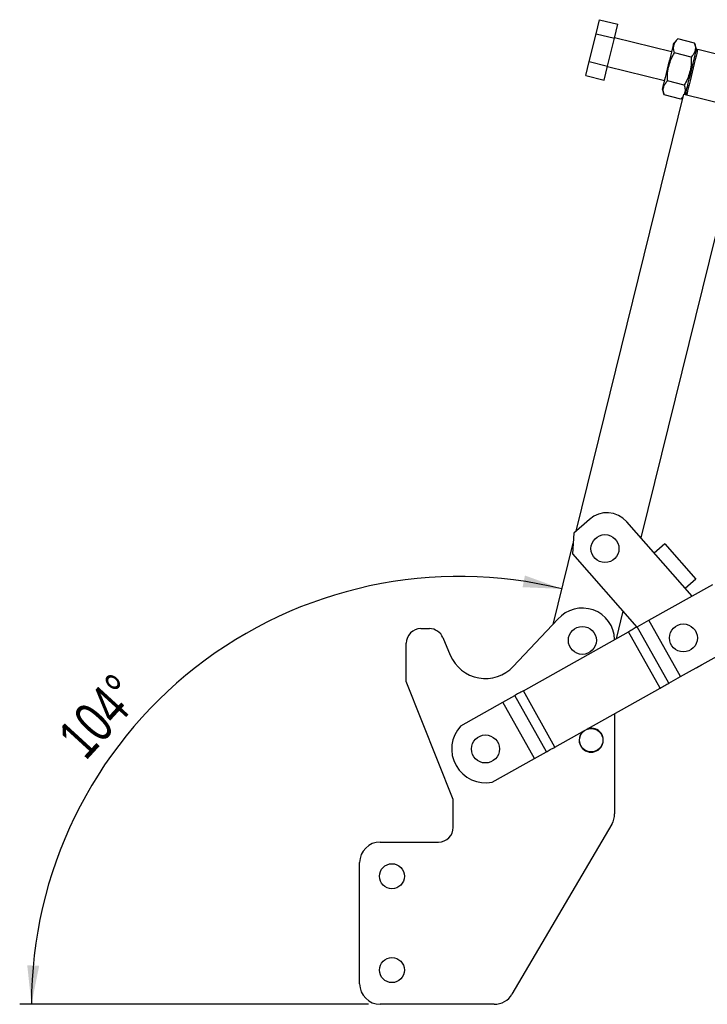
# Model space of a CAD drawing. Extents: x 74 to 743, y 83 to 557.
# Tile 2 of 13: x 74 to 191, y 389 to 557. Entities that reach past the tile are written whole.
import ezdxf

# ---------------------------------------------------------------- set-up
doc = ezdxf.new("R2010")
doc.units = 0
doc.header["$LTSCALE"] = 2
doc.layers.get('0').update_dxf_attribs({"linetype": 'CONTINUOUS'})
doc.styles.add('SLDTEXTSTYLE0', font='TXT', dxfattribs={"width": 0.75})
doc.dimstyles.new('SLDDIMSTYLE4', dxfattribs={"dimtxt": 7, "dimasz": 6.604, "dimexe": 0, "dimexo": 0.0625, "dimgap": 1.75, "dimtad": 1, "dimdec": 4, "dimlfac": 4, "dimzin": 12, "dimtxsty": 'SLDTEXTSTYLE0', "dimsah": 1, "dimcen": 0.09, "dimazin": 3, "dimtfac": 1, "dimtdec": 0, "dimtofl": 0, "dimtmove": 0, "dimatfit": 3, "dimtolj": 1, "dimtzin": 12})

# ---------------------------------------------------------------- blocks, each defined once
blk = doc.blocks.new('_D_7')
at = {"color": 179, "linetype": 'CONTINUOUS'}
blk.add_line((133.15, 389.41), (73.75, 389.41), dxfattribs=at)
blk.add_arc((148.64, 389.41), 72.89, 76.1605, 180, dxfattribs=at)
for points in [[(166.08, 460.18), (159.8, 462.46), (159.4, 460.47)], [(75.75, 389.41), (77.07, 395.96), (75.04, 396.05)]]:
    blk.add_solid(points, dxfattribs=at)
at = {"color": 179, "linetype": 'CONTINUOUS', "insert": (79.8, 435.51, 0.05), "char_height": 7, "attachment_point": 1, "rotation": 47.5343, "style": 'SLDTEXTSTYLE0'}
blk.add_mtext('104°', dxfattribs=at)

msp = doc.modelspace()

# ---------------------------------------------------------------- linework, layer by layer
at = {"color": 7, "linetype": 'CONTINUOUS'}
for p, q in [((171.922649, 554.76918), (172.509591, 557.15169)), ((172.509591, 557.15169), (175.616693, 556.386239)), ((175.029751, 554.00373), (175.616693, 556.386239)), ((170.748765, 550.004169), (171.922649, 554.76918)), ((171.922649, 554.76918), (175.029751, 554.00373)), ((173.855868, 549.238719), (175.029751, 554.00373)), ((184.750513, 551.656618), (175.040817, 554.048649)), ((185.835111, 553.868882), (185.109318, 553.113073)), ((188.701546, 553.162723), (185.835111, 553.868882)), ((188.993196, 552.156262), (188.701546, 553.162723)), ((189.228463, 552.066117), (188.925921, 551.883175)), ((198.93816, 549.674086), (189.228463, 552.066117)), ((188.114605, 550.780214), (185.248169, 551.486372)), ((170.161823, 547.621667), (170.748765, 550.004169)), ((170.748765, 550.004169), (173.855868, 549.238719)), ((173.268926, 546.856217), (173.855868, 549.238719)), ((173.844802, 549.193799), (183.554497, 546.801768)), ((170.161823, 547.621667), (173.268926, 546.856217)), ((183.195692, 545.345313), (183.487343, 544.338859)), ((186.940719, 546.015202), (184.074285, 546.721361)), ((168.503978, 470.031876), (186.844305, 544.478647)), ((186.353777, 543.632701), (183.487343, 544.338859)), ((186.353777, 543.632701), (186.73325, 544.027864)), ((186.844305, 544.478647), (197.524967, 541.847415)), ((187.146847, 544.661588), (187.329788, 544.359043)), ((197.524967, 541.847415), (179.545651, 468.866037)), ((170.778745, 472.029503), (168.111289, 469.687029)), ((188.253934, 458.949606), (177.129359, 471.617553)), ((168.111289, 469.687029), (167.882428, 466.158911)), ((164.583837, 454.119304), (168.001297, 467.991406)), ((183.615367, 467.831002), (181.830802, 466.263855)), ((183.615367, 467.831002), (188.894177, 461.819834)), ((167.882428, 466.158911), (178.848118, 453.671894)), ((188.894177, 461.819834), (187.109612, 460.252687)), ((180.913613, 454.830867), (191.809996, 460.944952)), ((176.469718, 456.380262), (175.313963, 451.68884)), ((157.803222, 446.947257), (165.414326, 454.997735)), ((178.903452, 453.702943), (180.910528, 454.829137)), ((186.29328, 445.236119), (180.910528, 454.829137)), ((186.296363, 445.237849), (180.913613, 454.830867)), ((142.079943, 453.406408), (143.527492, 453.406408)), ((184.286204, 444.109925), (178.903452, 453.702943)), ((145.831469, 451.876812), (147.0896, 448.8897)), ((159.53318, 442.834063), (177.435795, 452.879424)), ((182.818546, 443.286406), (177.435795, 452.879424)), ((186.296363, 445.237849), (197.19275, 451.351935)), ((139.579943, 444.406408), (139.579943, 450.906408)), ((184.286204, 444.109925), (186.29328, 445.236119)), ((147.579943, 424.281408), (139.579943, 444.406408)), ((164.915932, 433.241045), (182.818546, 443.286406)), ((156.058446, 440.88435), (158.065523, 442.010544)), ((163.448275, 432.417526), (158.065523, 442.010544)), ((164.915932, 433.241045), (159.53318, 442.834063)), ((148.862406, 436.846571), (156.055363, 440.88262)), ((156.058446, 440.88435), (156.055363, 440.88262)), ((161.438115, 431.289602), (156.055363, 440.88262)), ((161.441198, 431.291332), (156.058446, 440.88435)), ((175.079944, 438.944188), (175.079944, 421.858184)), ((154.245158, 427.253553), (161.438115, 431.289602)), ((161.441198, 431.291332), (161.438115, 431.289602)), ((161.441198, 431.291332), (163.448275, 432.417526)), ((147.579943, 419.556409), (147.579943, 424.281408)), ((174.597944, 420.085705), (157.594521, 391.13393)), ((135.149943, 417.056407), (145.079944, 417.056407)), ((131.649944, 392.906408), (131.649944, 413.556408)), ((154.576521, 389.406405), (135.149943, 389.406405))]:
    msp.add_line(p, q, dxfattribs=at)
at = {"color": 7, "linetype": 'CONTINUOUS', "flags": 128}
for points in [[(185.109318, 553.113073), (185.101132, 553.079843), (185.05854, 552.90696), (184.981129, 552.592731), (184.871875, 552.149251), (184.734976, 551.593549), (184.575692, 550.946988), (184.400147, 550.234414), (184.215084, 549.483209), (184.027616, 548.722244), (183.844949, 547.980762), (183.674099, 547.287255), (183.521635, 546.668373), (183.393416, 546.147905), (183.294366, 545.745849), (183.228296, 545.477658), (183.197741, 545.353636), (183.195692, 545.345313)], [(188.993196, 552.156262), (188.985011, 552.123032), (188.94242, 551.950141), (188.865008, 551.63592), (188.755753, 551.19244), (188.618852, 550.636738), (188.45957, 549.990177), (188.284023, 549.277603), (188.098962, 548.526398), (187.911494, 547.765433), (187.728826, 547.023951), (187.557977, 546.330444), (187.405514, 545.711562), (187.277293, 545.191094), (187.178245, 544.789038), (187.112174, 544.520847), (187.087047, 544.418849)], [(189.228463, 552.066117), (189.210224, 551.992073), (189.156199, 551.772788), (189.068473, 551.41668), (188.950411, 550.937443), (188.806551, 550.353489), (188.642422, 549.687266), (188.464331, 548.964366), (188.279125, 548.21258)], [(188.279125, 548.21258), (188.093918, 547.460794), (187.91583, 546.737894), (187.751702, 546.07167), (187.607844, 545.487724), (187.48978, 545.008487), (187.402053, 544.65238), (187.348029, 544.433094), (187.329788, 544.359043)], [(180.913613, 454.830867), (180.913184, 454.830627), (180.912762, 454.830389), (180.912346, 454.830156), (180.911944, 454.82993), (180.911556, 454.829713), (180.911189, 454.829507), (180.910845, 454.829314), (180.910528, 454.829137)], [(178.903452, 453.702943), (178.752529, 453.618258), (178.588925, 453.526459), (178.414217, 453.428427), (178.230085, 453.325109), (178.038303, 453.217499), (177.84072, 453.106632), (177.639237, 452.993578), (177.435795, 452.879424)], [(188.999108, 446.754389), (189.517728, 447.011289), (189.905702, 447.263089)], [(186.29328, 445.236119), (186.293597, 445.236297), (186.293942, 445.23649), (186.294308, 445.236695), (186.294694, 445.236912), (186.295098, 445.237139), (186.295514, 445.237372), (186.295936, 445.237609), (186.296363, 445.237849)], [(182.818546, 443.286406), (183.021989, 443.40056), (183.223472, 443.513615), (183.421055, 443.624481), (183.612837, 443.732092), (183.796969, 443.83541), (183.971678, 443.933441), (184.135281, 444.02524), (184.286204, 444.109925)], [(159.53318, 442.834063), (159.329738, 442.719909), (159.128255, 442.606855), (158.930671, 442.495988), (158.73889, 442.388378), (158.554758, 442.285059), (158.38005, 442.187028), (158.216446, 442.095228), (158.065523, 442.010544)], [(163.448275, 432.417526), (163.599197, 432.502211), (163.762801, 432.59401), (163.93751, 432.692041), (164.121641, 432.79536), (164.313423, 432.902971), (164.511006, 433.013837), (164.712489, 433.12689), (164.915932, 433.241045)]]:
    msp.add_lwpolyline(points, dxfattribs=at)
at = {"color": 7, "linetype": 'CONTINUOUS'}
for centre, radius in [((173.431114, 467.039017), 2.38125), ((169.579944, 451.406408), 2.38125), ((186.793106, 451.823247), 2.38125), ((171.079944, 434.406408), 2), ((153.079944, 432.906408), 2.38125), ((137.149944, 411.231408), 2.125), ((137.149944, 395.231408), 2.125)]:
    msp.add_circle(centre, radius, dxfattribs=at)
for centre, radius, start, end in [((173.748077, 468.64822), 4.5, 41.2885457, 131.2885457), ((169.579944, 451.406408), 5.5, 1.56253228, 139.23419648), ((142.079944, 450.906408), 2.5, 90, 180), ((143.527491, 450.906408), 2.5, 22.84015873, 90), ((153.079944, 451.412751), 6.5, 202.84015873, 316.60697149), ((153.107197, 432.9217), 5.78125, 137.24253263, 281.35202617), ((171.079944, 434.406408), 2.05, 180, 106.61689591), ((171.079944, 434.406408), 2.05, 131.9776629, 180), ((171.579944, 421.858183), 3.5, 329.57421681, 0), ((145.079944, 419.556408), 2.5, 270, 0), ((135.149944, 413.556408), 3.5, 90, 180), ((135.149944, 392.906408), 3.5, 180, 270), ((154.576521, 392.906408), 3.5, 270, 329.57421681)]:
    msp.add_arc(centre, radius, start, end, dxfattribs=at)
for points, knots in [([(185.248169, 551.486372), (185.176108, 551.820406), (185.056324, 552.375663), (185.249528, 553.092562), (185.538055, 553.546053), (185.76632, 553.794123), (185.835111, 553.868882)], [0, 0, 0, 0, 0.37938436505, 0.63064218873, 0.88868906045, 1, 1, 1, 1]), ([(188.701546, 553.162723), (188.727738, 553.064561), (188.813135, 552.744509), (188.859723, 552.208775), (188.701261, 551.483074), (188.33357, 551.042551), (188.114605, 550.780214)], [0, 0, 0, 0, 0.1113120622, 0.3629259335, 0.6206140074, 1, 1, 1, 1]), ([(184.074285, 546.721361), (184.069715, 547.161157), (184.060474, 548.050286), (184.286923, 549.308487), (184.694228, 550.464228), (185.062397, 551.143582), (185.248169, 551.486372)], [0, 0, 0, 0, 0.2646052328, 0.534948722, 0.7653433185, 1, 1, 1, 1]), ([(188.114605, 550.780214), (188.119174, 550.340418), (188.128413, 549.451291), (187.901966, 548.193091), (187.494661, 547.037349), (187.126491, 546.357993), (186.940719, 546.015202)], [0, 0, 0, 0, 0.2646052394, 0.5349471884, 0.7653433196, 1, 1, 1, 1]), ([(183.487343, 544.338859), (183.43183, 544.571869), (183.3196, 545.042941), (183.39346, 545.681737), (183.654892, 546.245379), (183.933636, 546.561734), (184.074285, 546.721361)], [0, 0, 0, 0, 0.2646046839, 0.5349475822, 0.7653433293, 1, 1, 1, 1]), ([(186.940719, 546.015202), (186.993675, 545.782968), (187.100735, 545.313462), (187.071447, 544.790136), (186.937279, 544.524641), (186.906318, 544.463373)], [0, 0, 0, 0, 0.42951811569, 0.86835056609, 1, 1, 1, 1]), ([(186.76705, 544.165059), (186.760459, 544.150587), (186.67209, 543.956544), (186.506769, 543.78835), (186.353777, 543.632701)], [0, 0, 0, 0, 0.0745827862, 1, 1, 1, 1])]:
    msp.add_open_spline(points, degree=3, knots=knots, dxfattribs=at)

# ---------------------------------------------------------------- dimensions: what is measured, and where the dimension line sits
at = {"color": 179, "linetype": 'CONTINUOUS'}
dim = msp.add_angular_dim_2l(base=(103.686421, 446.780474), line1=((163.880806, 451.26557), (186.844304, 544.478648)), line2=((135.149944, 389.406408), (154.576521, 389.406408)), dimstyle='SLDDIMSTYLE4', dxfattribs=at)
dim.commit()
dim.dimension.update_dxf_attribs({"geometry": '_D_7', "text_midpoint": (94.872933, 438.617014), "dimtype": 162})

doc.saveas('drawing.dxf')
